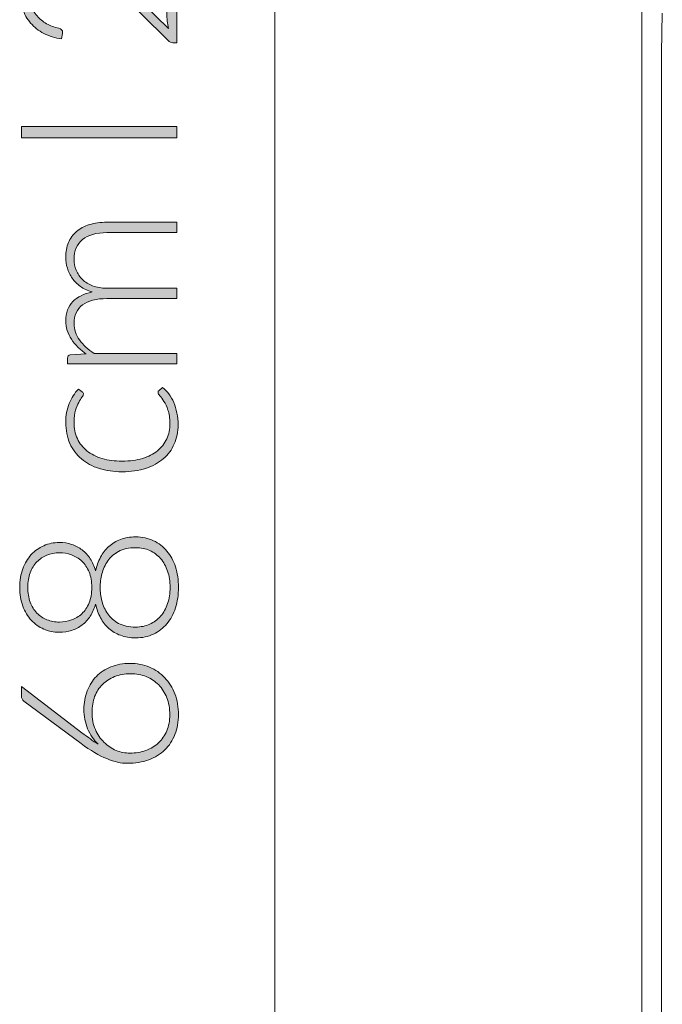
# Model space of a CAD drawing. Header units: inches. Extents: x 21.4 to 66.1, y -65.8 to -7.3.
# Tile 2 of 9: x 21.4 to 28.8, y -54.6 to -43.3. Entities that reach past the tile are written whole.
import ezdxf

# ---------------------------------------------------------------- set-up
doc = ezdxf.new("R2010")
doc.units = ezdxf.units.IN
doc.header["$MEASUREMENT"] = 0
doc.layers.add('Capa 1', color=7, linetype='Continuous')

# ---------------------------------------------------------------- blocks, each defined once
blk = doc.blocks.new('block 3')
at = {"layer": 'Capa 1'}
h = blk.add_hatch(color=250, dxfattribs=at)
h.dxf.hatch_style = 2
edge = h.paths.add_edge_path()
edge.add_spline(control_points=[(21.444, -43.016), (21.444, -42.948), (21.454, -42.884), (21.474, -42.822), (21.493, -42.761), (21.523, -42.707), (21.563, -42.661), (21.602, -42.614), (21.652, -42.577), (21.711, -42.55), (21.771, -42.522), (21.841, -42.508), (21.92, -42.508), (21.987, -42.508), (22.049, -42.519), (22.106, -42.539), (22.163, -42.559), (22.218, -42.587), (22.27, -42.622), (22.323, -42.657), (22.374, -42.698), (22.423, -42.744), (22.473, -42.79), (22.523, -42.839), (22.575, -42.889), (22.575, -42.889), (23.14, -43.443), (23.14, -43.443), (23.133, -43.416), (23.128, -43.388), (23.125, -43.36), (23.121, -43.331), (23.12, -43.302), (23.12, -43.273), (23.12, -43.273), (23.12, -42.51), (23.12, -42.51), (23.12, -42.496), (23.124, -42.485), (23.132, -42.478), (23.14, -42.47), (23.15, -42.466), (23.162, -42.466), (23.162, -42.466), (23.232, -42.466), (23.232, -42.466), (23.232, -42.466), (23.232, -43.606), (23.232, -43.606), (23.232, -43.606), (23.19, -43.606), (23.19, -43.606), (23.181, -43.606), (23.171, -43.604), (23.162, -43.6), (23.152, -43.595), (23.144, -43.59), (23.137, -43.583), (23.137, -43.583), (22.526, -42.979), (22.526, -42.979), (22.475, -42.93), (22.427, -42.883), (22.379, -42.841), (22.331, -42.798), (22.284, -42.761), (22.235, -42.73), (22.187, -42.699), (22.137, -42.674), (22.087, -42.656), (22.036, -42.638), (21.982, -42.629), (21.924, -42.629), (21.859, -42.629), (21.803, -42.64), (21.755, -42.662), (21.707, -42.684), (21.668, -42.712), (21.637, -42.749), (21.606, -42.785), (21.583, -42.827), (21.568, -42.874), (21.553, -42.921), (21.546, -42.97), (21.546, -43.022), (21.546, -43.078), (21.554, -43.129), (21.571, -43.176), (21.588, -43.223), (21.612, -43.265), (21.642, -43.301), (21.673, -43.337), (21.709, -43.367), (21.751, -43.391), (21.793, -43.415), (21.839, -43.431), (21.889, -43.44), (21.918, -43.449), (21.933, -43.465), (21.933, -43.49), (21.933, -43.492), (21.933, -43.494), (21.932, -43.497), (21.932, -43.499), (21.932, -43.501), (21.932, -43.503), (21.932, -43.503), (21.922, -43.563), (21.922, -43.563), (21.846, -43.553), (21.779, -43.532), (21.719, -43.501), (21.66, -43.47), (21.61, -43.43), (21.569, -43.383), (21.528, -43.335), (21.497, -43.281), (21.476, -43.218), (21.455, -43.156), (21.444, -43.088), (21.444, -43.016)], knot_values=[0, 0, 0, 0, 1, 1, 1, 2, 2, 2, 3, 3, 3, 4, 4, 4, 5, 5, 5, 6, 6, 6, 7, 7, 7, 8, 8, 8, 9, 9, 9, 10, 10, 10, 11, 11, 11, 12, 12, 12, 13, 13, 13, 14, 14, 14, 15, 15, 15, 16, 16, 16, 17, 17, 17, 18, 18, 18, 19, 19, 19, 20, 20, 20, 21, 21, 21, 22, 22, 22, 23, 23, 23, 24, 24, 24, 25, 25, 25, 26, 26, 26, 27, 27, 27, 28, 28, 28, 29, 29, 29, 30, 30, 30, 31, 31, 31, 32, 32, 32, 33, 33, 33, 34, 34, 34, 35, 35, 35, 36, 36, 36, 37, 37, 37, 38, 38, 38, 39, 39, 39, 40, 40, 40, 40], degree=3, periodic=1)
h = blk.add_hatch(color=250, dxfattribs=at)
h.dxf.hatch_style = 2
h.paths.add_polyline_path([(23.232, -44.56), (23.232, -44.689), (21.464, -44.689), (21.464, -44.56)])
h = blk.add_hatch(color=250, dxfattribs=at)
h.dxf.hatch_style = 2
edge = h.paths.add_edge_path()
edge.add_spline(control_points=[(23.232, -47.264), (23.232, -47.264), (21.989, -47.264), (21.989, -47.264), (21.989, -47.264), (21.989, -47.2), (21.989, -47.2), (21.989, -47.178), (22, -47.166), (22.02, -47.162), (22.02, -47.162), (22.2, -47.151), (22.2, -47.151), (22.166, -47.127), (22.135, -47.101), (22.106, -47.074), (22.078, -47.046), (22.054, -47.017), (22.033, -46.985), (22.013, -46.954), (21.997, -46.921), (21.986, -46.886), (21.975, -46.85), (21.969, -46.813), (21.969, -46.774), (21.969, -46.683), (21.996, -46.61), (22.049, -46.556), (22.101, -46.502), (22.175, -46.466), (22.269, -46.446), (22.217, -46.431), (22.173, -46.41), (22.135, -46.383), (22.098, -46.356), (22.067, -46.325), (22.042, -46.29), (22.018, -46.255), (21.999, -46.218), (21.987, -46.176), (21.975, -46.135), (21.969, -46.093), (21.969, -46.05), (21.969, -45.988), (21.979, -45.933), (22, -45.884), (22.02, -45.835), (22.05, -45.793), (22.09, -45.758), (22.13, -45.724), (22.18, -45.697), (22.238, -45.679), (22.296, -45.661), (22.363, -45.651), (22.438, -45.651), (22.438, -45.651), (23.232, -45.651), (23.232, -45.651), (23.232, -45.651), (23.232, -45.77), (23.232, -45.77), (23.232, -45.77), (22.438, -45.77), (22.438, -45.77), (22.316, -45.77), (22.223, -45.797), (22.16, -45.849), (22.096, -45.902), (22.064, -45.976), (22.064, -46.074), (22.064, -46.117), (22.072, -46.159), (22.088, -46.198), (22.104, -46.238), (22.127, -46.273), (22.159, -46.303), (22.19, -46.334), (22.229, -46.358), (22.275, -46.376), (22.322, -46.394), (22.376, -46.403), (22.438, -46.403), (22.438, -46.403), (23.232, -46.403), (23.232, -46.403), (23.232, -46.403), (23.232, -46.521), (23.232, -46.521), (23.232, -46.521), (22.438, -46.521), (22.438, -46.521), (22.317, -46.521), (22.225, -46.545), (22.16, -46.594), (22.096, -46.642), (22.064, -46.712), (22.064, -46.805), (22.064, -46.872), (22.084, -46.935), (22.125, -46.992), (22.165, -47.05), (22.221, -47.101), (22.293, -47.146), (22.293, -47.146), (23.232, -47.146), (23.232, -47.146), (23.232, -47.146), (23.232, -47.264), (23.232, -47.264)], knot_values=[0, 0, 0, 0, 1, 1, 1, 2, 2, 2, 3, 3, 3, 4, 4, 4, 5, 5, 5, 6, 6, 6, 7, 7, 7, 8, 8, 8, 9, 9, 9, 10, 10, 10, 11, 11, 11, 12, 12, 12, 13, 13, 13, 14, 14, 14, 15, 15, 15, 16, 16, 16, 17, 17, 17, 18, 18, 18, 19, 19, 19, 20, 20, 20, 21, 21, 21, 22, 22, 22, 23, 23, 23, 24, 24, 24, 25, 25, 25, 26, 26, 26, 27, 27, 27, 28, 28, 28, 29, 29, 29, 30, 30, 30, 31, 31, 31, 32, 32, 32, 33, 33, 33, 34, 34, 34, 35, 35, 35, 36, 36, 36, 36], degree=3, periodic=1)
h = blk.add_hatch(color=250, dxfattribs=at)
h.dxf.hatch_style = 2
edge = h.paths.add_edge_path()
edge.add_spline(control_points=[(22.155, -47.583), (22.16, -47.588), (22.163, -47.592), (22.166, -47.595), (22.169, -47.599), (22.17, -47.604), (22.17, -47.611), (22.17, -47.619), (22.165, -47.631), (22.153, -47.645), (22.142, -47.66), (22.13, -47.679), (22.116, -47.703), (22.103, -47.727), (22.091, -47.758), (22.08, -47.794), (22.069, -47.83), (22.063, -47.874), (22.063, -47.926), (22.063, -47.998), (22.075, -48.061), (22.101, -48.116), (22.126, -48.172), (22.163, -48.218), (22.21, -48.256), (22.258, -48.294), (22.315, -48.323), (22.383, -48.343), (22.45, -48.363), (22.526, -48.373), (22.61, -48.373), (22.698, -48.373), (22.775, -48.363), (22.842, -48.342), (22.91, -48.322), (22.967, -48.293), (23.013, -48.256), (23.059, -48.218), (23.095, -48.173), (23.119, -48.12), (23.143, -48.066), (23.155, -48.007), (23.155, -47.942), (23.155, -47.882), (23.148, -47.832), (23.133, -47.792), (23.119, -47.751), (23.104, -47.718), (23.087, -47.692), (23.071, -47.665), (23.055, -47.644), (23.041, -47.629), (23.027, -47.614), (23.02, -47.601), (23.02, -47.592), (23.02, -47.581), (23.024, -47.573), (23.033, -47.567), (23.033, -47.567), (23.072, -47.535), (23.072, -47.535), (23.097, -47.554), (23.121, -47.578), (23.142, -47.607), (23.164, -47.637), (23.183, -47.669), (23.199, -47.706), (23.214, -47.743), (23.227, -47.782), (23.235, -47.825), (23.244, -47.868), (23.249, -47.913), (23.249, -47.96), (23.249, -48.039), (23.234, -48.111), (23.205, -48.176), (23.177, -48.242), (23.135, -48.298), (23.08, -48.345), (23.026, -48.392), (22.959, -48.429), (22.88, -48.455), (22.801, -48.481), (22.711, -48.494), (22.61, -48.494), (22.515, -48.494), (22.429, -48.482), (22.35, -48.457), (22.272, -48.432), (22.205, -48.395), (22.148, -48.348), (22.091, -48.3), (22.047, -48.241), (22.016, -48.171), (21.985, -48.102), (21.969, -48.022), (21.969, -47.932), (21.969, -47.851), (21.982, -47.78), (22.008, -47.716), (22.034, -47.654), (22.069, -47.599), (22.113, -47.552), (22.113, -47.552), (22.155, -47.583), (22.155, -47.583)], knot_values=[0, 0, 0, 0, 1, 1, 1, 2, 2, 2, 3, 3, 3, 4, 4, 4, 5, 5, 5, 6, 6, 6, 7, 7, 7, 8, 8, 8, 9, 9, 9, 10, 10, 10, 11, 11, 11, 12, 12, 12, 13, 13, 13, 14, 14, 14, 15, 15, 15, 16, 16, 16, 17, 17, 17, 18, 18, 18, 19, 19, 19, 20, 20, 20, 21, 21, 21, 22, 22, 22, 23, 23, 23, 24, 24, 24, 25, 25, 25, 26, 26, 26, 27, 27, 27, 28, 28, 28, 29, 29, 29, 30, 30, 30, 31, 31, 31, 32, 32, 32, 33, 33, 33, 34, 34, 34, 35, 35, 35, 35], degree=3, periodic=1)
h = blk.add_hatch(color=250, dxfattribs=at)
h.dxf.hatch_style = 2
edge = h.paths.add_edge_path()
edge.add_spline(control_points=[(23.252, -49.811), (23.252, -49.896), (23.241, -49.974), (23.219, -50.044), (23.196, -50.114), (23.164, -50.175), (23.121, -50.225), (23.079, -50.275), (23.027, -50.315), (22.967, -50.343), (22.907, -50.372), (22.84, -50.386), (22.765, -50.386), (22.7, -50.386), (22.642, -50.376), (22.592, -50.357), (22.541, -50.339), (22.496, -50.312), (22.459, -50.278), (22.421, -50.244), (22.39, -50.203), (22.365, -50.156), (22.34, -50.109), (22.321, -50.057), (22.309, -50.001), (22.294, -50.053), (22.274, -50.098), (22.248, -50.138), (22.222, -50.178), (22.191, -50.212), (22.155, -50.239), (22.12, -50.266), (22.08, -50.287), (22.036, -50.301), (21.992, -50.315), (21.946, -50.322), (21.895, -50.322), (21.833, -50.322), (21.774, -50.31), (21.719, -50.286), (21.664, -50.263), (21.617, -50.229), (21.576, -50.185), (21.535, -50.14), (21.503, -50.087), (21.479, -50.024), (21.456, -49.961), (21.444, -49.89), (21.444, -49.811), (21.444, -49.733), (21.456, -49.662), (21.479, -49.599), (21.503, -49.536), (21.535, -49.482), (21.576, -49.438), (21.617, -49.394), (21.664, -49.359), (21.719, -49.336), (21.774, -49.312), (21.833, -49.3), (21.895, -49.3), (21.946, -49.3), (21.992, -49.307), (22.036, -49.321), (22.08, -49.335), (22.12, -49.356), (22.155, -49.384), (22.191, -49.411), (22.222, -49.445), (22.248, -49.485), (22.274, -49.525), (22.294, -49.571), (22.309, -49.622), (22.321, -49.566), (22.34, -49.514), (22.365, -49.467), (22.39, -49.42), (22.421, -49.379), (22.459, -49.345), (22.496, -49.311), (22.541, -49.284), (22.592, -49.265), (22.642, -49.246), (22.7, -49.236), (22.765, -49.236), (22.84, -49.236), (22.907, -49.25), (22.967, -49.279), (23.027, -49.307), (23.079, -49.346), (23.121, -49.397), (23.164, -49.447), (23.196, -49.508), (23.219, -49.578), (23.241, -49.648), (23.252, -49.726), (23.252, -49.811)], knot_values=[0, 0, 0, 0, 1, 1, 1, 2, 2, 2, 3, 3, 3, 4, 4, 4, 5, 5, 5, 6, 6, 6, 7, 7, 7, 8, 8, 8, 9, 9, 9, 10, 10, 10, 11, 11, 11, 12, 12, 12, 13, 13, 13, 14, 14, 14, 15, 15, 15, 16, 16, 16, 17, 17, 17, 18, 18, 18, 19, 19, 19, 20, 20, 20, 21, 21, 21, 22, 22, 22, 23, 23, 23, 24, 24, 24, 25, 25, 25, 26, 26, 26, 27, 27, 27, 28, 28, 28, 29, 29, 29, 30, 30, 30, 31, 31, 31, 32, 32, 32, 32], degree=3, periodic=1)
edge = h.paths.add_edge_path()
edge.add_spline(control_points=[(22.265, -49.811), (22.265, -49.744), (22.255, -49.685), (22.235, -49.635), (22.214, -49.586), (22.187, -49.545), (22.152, -49.512), (22.118, -49.48), (22.078, -49.456), (22.034, -49.44), (21.99, -49.425), (21.944, -49.417), (21.897, -49.417), (21.846, -49.417), (21.798, -49.426), (21.755, -49.443), (21.711, -49.461), (21.673, -49.487), (21.641, -49.52), (21.608, -49.554), (21.583, -49.595), (21.564, -49.644), (21.546, -49.693), (21.537, -49.748), (21.537, -49.811), (21.537, -49.873), (21.546, -49.929), (21.564, -49.979), (21.583, -50.027), (21.608, -50.069), (21.641, -50.103), (21.673, -50.136), (21.711, -50.162), (21.755, -50.179), (21.798, -50.197), (21.846, -50.206), (21.897, -50.206), (21.944, -50.206), (21.99, -50.198), (22.034, -50.182), (22.078, -50.167), (22.118, -50.143), (22.152, -50.111), (22.187, -50.078), (22.214, -50.037), (22.235, -49.988), (22.255, -49.938), (22.265, -49.879), (22.265, -49.811)], knot_values=[0, 0, 0, 0, 1, 1, 1, 2, 2, 2, 3, 3, 3, 4, 4, 4, 5, 5, 5, 6, 6, 6, 7, 7, 7, 8, 8, 8, 9, 9, 9, 10, 10, 10, 11, 11, 11, 12, 12, 12, 13, 13, 13, 14, 14, 14, 15, 15, 15, 16, 16, 16, 16], degree=3, periodic=1)
edge = h.paths.add_edge_path()
edge.add_spline(control_points=[(23.157, -49.811), (23.157, -49.744), (23.148, -49.682), (23.129, -49.627), (23.11, -49.571), (23.084, -49.523), (23.049, -49.483), (23.015, -49.443), (22.973, -49.413), (22.925, -49.391), (22.877, -49.369), (22.823, -49.359), (22.764, -49.359), (22.686, -49.359), (22.622, -49.373), (22.57, -49.401), (22.519, -49.429), (22.477, -49.466), (22.447, -49.51), (22.416, -49.554), (22.394, -49.603), (22.381, -49.656), (22.368, -49.709), (22.361, -49.761), (22.361, -49.811), (22.361, -49.861), (22.368, -49.913), (22.381, -49.966), (22.394, -50.019), (22.416, -50.068), (22.447, -50.112), (22.477, -50.156), (22.519, -50.192), (22.57, -50.221), (22.622, -50.249), (22.686, -50.263), (22.764, -50.263), (22.823, -50.263), (22.877, -50.252), (22.925, -50.231), (22.973, -50.209), (23.015, -50.178), (23.049, -50.139), (23.084, -50.099), (23.11, -50.052), (23.129, -49.996), (23.148, -49.94), (23.157, -49.878), (23.157, -49.811)], knot_values=[0, 0, 0, 0, 1, 1, 1, 2, 2, 2, 3, 3, 3, 4, 4, 4, 5, 5, 5, 6, 6, 6, 7, 7, 7, 8, 8, 8, 9, 9, 9, 10, 10, 10, 11, 11, 11, 12, 12, 12, 13, 13, 13, 14, 14, 14, 15, 15, 15, 16, 16, 16, 16], degree=3, periodic=1)
h = blk.add_hatch(color=250, dxfattribs=at)
h.dxf.hatch_style = 2
edge = h.paths.add_edge_path()
edge.add_spline(control_points=[(22.175, -51.2), (22.175, -51.124), (22.188, -51.054), (22.213, -50.99), (22.238, -50.926), (22.273, -50.871), (22.318, -50.825), (22.364, -50.778), (22.419, -50.742), (22.483, -50.716), (22.548, -50.69), (22.62, -50.677), (22.7, -50.677), (22.78, -50.677), (22.854, -50.691), (22.921, -50.72), (22.989, -50.748), (23.047, -50.788), (23.096, -50.84), (23.145, -50.891), (23.184, -50.952), (23.211, -51.024), (23.239, -51.096), (23.252, -51.175), (23.252, -51.26), (23.252, -51.343), (23.239, -51.418), (23.212, -51.486), (23.186, -51.555), (23.147, -51.613), (23.097, -51.662), (23.047, -51.711), (22.986, -51.748), (22.914, -51.775), (22.842, -51.802), (22.761, -51.815), (22.67, -51.815), (22.601, -51.815), (22.523, -51.798), (22.436, -51.762), (22.349, -51.728), (22.251, -51.67), (22.143, -51.59), (22.143, -51.59), (21.493, -51.108), (21.493, -51.108), (21.474, -51.094), (21.464, -51.072), (21.464, -51.044), (21.464, -51.044), (21.464, -50.939), (21.464, -50.939), (21.464, -50.939), (22.153, -51.466), (22.153, -51.466), (22.187, -51.492), (22.219, -51.516), (22.249, -51.538), (22.279, -51.559), (22.309, -51.579), (22.338, -51.596), (22.287, -51.547), (22.247, -51.489), (22.218, -51.421), (22.19, -51.354), (22.175, -51.28), (22.175, -51.2)], knot_values=[0, 0, 0, 0, 1, 1, 1, 2, 2, 2, 3, 3, 3, 4, 4, 4, 5, 5, 5, 6, 6, 6, 7, 7, 7, 8, 8, 8, 9, 9, 9, 10, 10, 10, 11, 11, 11, 12, 12, 12, 13, 13, 13, 14, 14, 14, 15, 15, 15, 16, 16, 16, 17, 17, 17, 18, 18, 18, 19, 19, 19, 20, 20, 20, 21, 21, 21, 22, 22, 22, 22], degree=3, periodic=1)
edge = h.paths.add_edge_path()
edge.add_spline(control_points=[(22.699, -51.699), (22.765, -51.699), (22.825, -51.689), (22.881, -51.668), (22.937, -51.648), (22.985, -51.619), (23.026, -51.582), (23.066, -51.544), (23.097, -51.498), (23.12, -51.444), (23.142, -51.39), (23.154, -51.329), (23.154, -51.261), (23.154, -51.19), (23.142, -51.125), (23.12, -51.068), (23.097, -51.01), (23.066, -50.961), (23.027, -50.921), (22.987, -50.881), (22.94, -50.85), (22.886, -50.828), (22.831, -50.806), (22.772, -50.795), (22.708, -50.795), (22.64, -50.795), (22.579, -50.806), (22.524, -50.827), (22.47, -50.849), (22.424, -50.879), (22.386, -50.917), (22.348, -50.956), (22.319, -51.002), (22.298, -51.055), (22.278, -51.109), (22.268, -51.168), (22.268, -51.233), (22.268, -51.306), (22.28, -51.372), (22.306, -51.43), (22.331, -51.487), (22.364, -51.536), (22.404, -51.576), (22.445, -51.616), (22.491, -51.647), (22.543, -51.668), (22.594, -51.688), (22.646, -51.699), (22.699, -51.699)], knot_values=[0, 0, 0, 0, 1, 1, 1, 2, 2, 2, 3, 3, 3, 4, 4, 4, 5, 5, 5, 6, 6, 6, 7, 7, 7, 8, 8, 8, 9, 9, 9, 10, 10, 10, 11, 11, 11, 12, 12, 12, 13, 13, 13, 14, 14, 14, 15, 15, 15, 16, 16, 16, 16], degree=3, periodic=1)
at = {"layer": 'Capa 1', "lineweight": 0}
blk.add_lwpolyline([(23.232, -44.56), (23.232, -44.689), (21.464, -44.689), (21.464, -44.56), (23.232, -44.56)], dxfattribs=at)
for points, knots in [([(21.444, -43.016), (21.444, -42.948), (21.454, -42.884), (21.474, -42.822), (21.493, -42.761), (21.523, -42.707), (21.563, -42.661), (21.602, -42.614), (21.652, -42.577), (21.711, -42.55), (21.771, -42.522), (21.841, -42.508), (21.92, -42.508), (21.987, -42.508), (22.049, -42.519), (22.106, -42.539), (22.163, -42.559), (22.218, -42.587), (22.27, -42.622), (22.323, -42.657), (22.374, -42.698), (22.423, -42.744), (22.473, -42.79), (22.523, -42.839), (22.575, -42.889), (22.575, -42.889), (23.14, -43.443), (23.14, -43.443), (23.133, -43.416), (23.128, -43.388), (23.125, -43.36), (23.121, -43.331), (23.12, -43.302), (23.12, -43.273), (23.12, -43.273), (23.12, -42.51), (23.12, -42.51), (23.12, -42.496), (23.124, -42.485), (23.132, -42.478), (23.14, -42.47), (23.15, -42.466), (23.162, -42.466), (23.162, -42.466), (23.232, -42.466), (23.232, -42.466), (23.232, -42.466), (23.232, -43.606), (23.232, -43.606), (23.232, -43.606), (23.19, -43.606), (23.19, -43.606), (23.181, -43.606), (23.171, -43.604), (23.162, -43.6), (23.152, -43.595), (23.144, -43.59), (23.137, -43.583), (23.137, -43.583), (22.526, -42.979), (22.526, -42.979), (22.475, -42.93), (22.427, -42.883), (22.379, -42.841), (22.331, -42.798), (22.284, -42.761), (22.235, -42.73), (22.187, -42.699), (22.137, -42.674), (22.087, -42.656), (22.036, -42.638), (21.982, -42.629), (21.924, -42.629), (21.859, -42.629), (21.803, -42.64), (21.755, -42.662), (21.707, -42.684), (21.668, -42.712), (21.637, -42.749), (21.606, -42.785), (21.583, -42.827), (21.568, -42.874), (21.553, -42.921), (21.546, -42.97), (21.546, -43.022), (21.546, -43.078), (21.554, -43.129), (21.571, -43.176), (21.588, -43.223), (21.612, -43.265), (21.642, -43.301), (21.673, -43.337), (21.709, -43.367), (21.751, -43.391), (21.793, -43.415), (21.839, -43.431), (21.889, -43.44), (21.918, -43.449), (21.933, -43.465), (21.933, -43.49), (21.933, -43.492), (21.933, -43.494), (21.932, -43.497), (21.932, -43.499), (21.932, -43.501), (21.932, -43.503), (21.932, -43.503), (21.922, -43.563), (21.922, -43.563), (21.846, -43.553), (21.779, -43.532), (21.719, -43.501), (21.66, -43.47), (21.61, -43.43), (21.569, -43.383), (21.528, -43.335), (21.497, -43.281), (21.476, -43.218), (21.455, -43.156), (21.444, -43.088), (21.444, -43.016)], [0, 0, 0, 0, 1, 1, 1, 2, 2, 2, 3, 3, 3, 4, 4, 4, 5, 5, 5, 6, 6, 6, 7, 7, 7, 8, 8, 8, 9, 9, 9, 10, 10, 10, 11, 11, 11, 12, 12, 12, 13, 13, 13, 14, 14, 14, 15, 15, 15, 16, 16, 16, 17, 17, 17, 18, 18, 18, 19, 19, 19, 20, 20, 20, 21, 21, 21, 22, 22, 22, 23, 23, 23, 24, 24, 24, 25, 25, 25, 26, 26, 26, 27, 27, 27, 28, 28, 28, 29, 29, 29, 30, 30, 30, 31, 31, 31, 32, 32, 32, 33, 33, 33, 34, 34, 34, 35, 35, 35, 36, 36, 36, 37, 37, 37, 38, 38, 38, 39, 39, 39, 40, 40, 40, 40]), ([(23.232, -47.264), (23.232, -47.264), (21.989, -47.264), (21.989, -47.264), (21.989, -47.264), (21.989, -47.2), (21.989, -47.2), (21.989, -47.178), (22, -47.166), (22.02, -47.162), (22.02, -47.162), (22.2, -47.151), (22.2, -47.151), (22.166, -47.127), (22.135, -47.101), (22.106, -47.074), (22.078, -47.046), (22.054, -47.017), (22.033, -46.985), (22.013, -46.954), (21.997, -46.921), (21.986, -46.886), (21.975, -46.85), (21.969, -46.813), (21.969, -46.774), (21.969, -46.683), (21.996, -46.61), (22.049, -46.556), (22.101, -46.502), (22.175, -46.466), (22.269, -46.446), (22.217, -46.431), (22.173, -46.41), (22.135, -46.383), (22.098, -46.356), (22.067, -46.325), (22.042, -46.29), (22.018, -46.255), (21.999, -46.218), (21.987, -46.176), (21.975, -46.135), (21.969, -46.093), (21.969, -46.05), (21.969, -45.988), (21.979, -45.933), (22, -45.884), (22.02, -45.835), (22.05, -45.793), (22.09, -45.758), (22.13, -45.724), (22.18, -45.697), (22.238, -45.679), (22.296, -45.661), (22.363, -45.651), (22.438, -45.651), (22.438, -45.651), (23.232, -45.651), (23.232, -45.651), (23.232, -45.651), (23.232, -45.77), (23.232, -45.77), (23.232, -45.77), (22.438, -45.77), (22.438, -45.77), (22.316, -45.77), (22.223, -45.797), (22.16, -45.849), (22.096, -45.902), (22.064, -45.976), (22.064, -46.074), (22.064, -46.117), (22.072, -46.159), (22.088, -46.198), (22.104, -46.238), (22.127, -46.273), (22.159, -46.303), (22.19, -46.334), (22.229, -46.358), (22.275, -46.376), (22.322, -46.394), (22.376, -46.403), (22.438, -46.403), (22.438, -46.403), (23.232, -46.403), (23.232, -46.403), (23.232, -46.403), (23.232, -46.521), (23.232, -46.521), (23.232, -46.521), (22.438, -46.521), (22.438, -46.521), (22.317, -46.521), (22.225, -46.545), (22.16, -46.594), (22.096, -46.642), (22.064, -46.712), (22.064, -46.805), (22.064, -46.872), (22.084, -46.935), (22.125, -46.992), (22.165, -47.05), (22.221, -47.101), (22.293, -47.146), (22.293, -47.146), (23.232, -47.146), (23.232, -47.146), (23.232, -47.146), (23.232, -47.264), (23.232, -47.264)], [0, 0, 0, 0, 1, 1, 1, 2, 2, 2, 3, 3, 3, 4, 4, 4, 5, 5, 5, 6, 6, 6, 7, 7, 7, 8, 8, 8, 9, 9, 9, 10, 10, 10, 11, 11, 11, 12, 12, 12, 13, 13, 13, 14, 14, 14, 15, 15, 15, 16, 16, 16, 17, 17, 17, 18, 18, 18, 19, 19, 19, 20, 20, 20, 21, 21, 21, 22, 22, 22, 23, 23, 23, 24, 24, 24, 25, 25, 25, 26, 26, 26, 27, 27, 27, 28, 28, 28, 29, 29, 29, 30, 30, 30, 31, 31, 31, 32, 32, 32, 33, 33, 33, 34, 34, 34, 35, 35, 35, 36, 36, 36, 36]), ([(22.155, -47.583), (22.16, -47.588), (22.163, -47.592), (22.166, -47.595), (22.169, -47.599), (22.17, -47.604), (22.17, -47.611), (22.17, -47.619), (22.165, -47.631), (22.153, -47.645), (22.142, -47.66), (22.13, -47.679), (22.116, -47.703), (22.103, -47.727), (22.091, -47.758), (22.08, -47.794), (22.069, -47.83), (22.063, -47.874), (22.063, -47.926), (22.063, -47.998), (22.075, -48.061), (22.101, -48.116), (22.126, -48.172), (22.163, -48.218), (22.21, -48.256), (22.258, -48.294), (22.315, -48.323), (22.383, -48.343), (22.45, -48.363), (22.526, -48.373), (22.61, -48.373), (22.698, -48.373), (22.775, -48.363), (22.842, -48.342), (22.91, -48.322), (22.967, -48.293), (23.013, -48.256), (23.059, -48.218), (23.095, -48.173), (23.119, -48.12), (23.143, -48.066), (23.155, -48.007), (23.155, -47.942), (23.155, -47.882), (23.148, -47.832), (23.133, -47.792), (23.119, -47.751), (23.104, -47.718), (23.087, -47.692), (23.071, -47.665), (23.055, -47.644), (23.041, -47.629), (23.027, -47.614), (23.02, -47.601), (23.02, -47.592), (23.02, -47.581), (23.024, -47.573), (23.033, -47.567), (23.033, -47.567), (23.072, -47.535), (23.072, -47.535), (23.097, -47.554), (23.121, -47.578), (23.142, -47.607), (23.164, -47.637), (23.183, -47.669), (23.199, -47.706), (23.214, -47.743), (23.227, -47.782), (23.235, -47.825), (23.244, -47.868), (23.249, -47.913), (23.249, -47.96), (23.249, -48.039), (23.234, -48.111), (23.205, -48.176), (23.177, -48.242), (23.135, -48.298), (23.08, -48.345), (23.026, -48.392), (22.959, -48.429), (22.88, -48.455), (22.801, -48.481), (22.711, -48.494), (22.61, -48.494), (22.515, -48.494), (22.429, -48.482), (22.35, -48.457), (22.272, -48.432), (22.205, -48.395), (22.148, -48.348), (22.091, -48.3), (22.047, -48.241), (22.016, -48.171), (21.985, -48.102), (21.969, -48.022), (21.969, -47.932), (21.969, -47.851), (21.982, -47.78), (22.008, -47.716), (22.034, -47.654), (22.069, -47.599), (22.113, -47.552), (22.113, -47.552), (22.155, -47.583), (22.155, -47.583)], [0, 0, 0, 0, 1, 1, 1, 2, 2, 2, 3, 3, 3, 4, 4, 4, 5, 5, 5, 6, 6, 6, 7, 7, 7, 8, 8, 8, 9, 9, 9, 10, 10, 10, 11, 11, 11, 12, 12, 12, 13, 13, 13, 14, 14, 14, 15, 15, 15, 16, 16, 16, 17, 17, 17, 18, 18, 18, 19, 19, 19, 20, 20, 20, 21, 21, 21, 22, 22, 22, 23, 23, 23, 24, 24, 24, 25, 25, 25, 26, 26, 26, 27, 27, 27, 28, 28, 28, 29, 29, 29, 30, 30, 30, 31, 31, 31, 32, 32, 32, 33, 33, 33, 34, 34, 34, 35, 35, 35, 35]), ([(23.252, -49.811), (23.252, -49.896), (23.241, -49.974), (23.219, -50.044), (23.196, -50.114), (23.164, -50.175), (23.121, -50.225), (23.079, -50.275), (23.027, -50.315), (22.967, -50.343), (22.907, -50.372), (22.84, -50.386), (22.765, -50.386), (22.7, -50.386), (22.642, -50.376), (22.592, -50.357), (22.541, -50.339), (22.496, -50.312), (22.459, -50.278), (22.421, -50.244), (22.39, -50.203), (22.365, -50.156), (22.34, -50.109), (22.321, -50.057), (22.309, -50.001), (22.294, -50.053), (22.274, -50.098), (22.248, -50.138), (22.222, -50.178), (22.191, -50.212), (22.155, -50.239), (22.12, -50.266), (22.08, -50.287), (22.036, -50.301), (21.992, -50.315), (21.946, -50.322), (21.895, -50.322), (21.833, -50.322), (21.774, -50.31), (21.719, -50.286), (21.664, -50.263), (21.617, -50.229), (21.576, -50.185), (21.535, -50.14), (21.503, -50.087), (21.479, -50.024), (21.456, -49.961), (21.444, -49.89), (21.444, -49.811), (21.444, -49.733), (21.456, -49.662), (21.479, -49.599), (21.503, -49.536), (21.535, -49.482), (21.576, -49.438), (21.617, -49.394), (21.664, -49.359), (21.719, -49.336), (21.774, -49.312), (21.833, -49.3), (21.895, -49.3), (21.946, -49.3), (21.992, -49.307), (22.036, -49.321), (22.08, -49.335), (22.12, -49.356), (22.155, -49.384), (22.191, -49.411), (22.222, -49.445), (22.248, -49.485), (22.274, -49.525), (22.294, -49.571), (22.309, -49.622), (22.321, -49.566), (22.34, -49.514), (22.365, -49.467), (22.39, -49.42), (22.421, -49.379), (22.459, -49.345), (22.496, -49.311), (22.541, -49.284), (22.592, -49.265), (22.642, -49.246), (22.7, -49.236), (22.765, -49.236), (22.84, -49.236), (22.907, -49.25), (22.967, -49.279), (23.027, -49.307), (23.079, -49.346), (23.121, -49.397), (23.164, -49.447), (23.196, -49.508), (23.219, -49.578), (23.241, -49.648), (23.252, -49.726), (23.252, -49.811)], [0, 0, 0, 0, 1, 1, 1, 2, 2, 2, 3, 3, 3, 4, 4, 4, 5, 5, 5, 6, 6, 6, 7, 7, 7, 8, 8, 8, 9, 9, 9, 10, 10, 10, 11, 11, 11, 12, 12, 12, 13, 13, 13, 14, 14, 14, 15, 15, 15, 16, 16, 16, 17, 17, 17, 18, 18, 18, 19, 19, 19, 20, 20, 20, 21, 21, 21, 22, 22, 22, 23, 23, 23, 24, 24, 24, 25, 25, 25, 26, 26, 26, 27, 27, 27, 28, 28, 28, 29, 29, 29, 30, 30, 30, 31, 31, 31, 32, 32, 32, 32]), ([(22.265, -49.811), (22.265, -49.744), (22.255, -49.685), (22.235, -49.635), (22.214, -49.586), (22.187, -49.545), (22.152, -49.512), (22.118, -49.48), (22.078, -49.456), (22.034, -49.44), (21.99, -49.425), (21.944, -49.417), (21.897, -49.417), (21.846, -49.417), (21.798, -49.426), (21.755, -49.443), (21.711, -49.461), (21.673, -49.487), (21.641, -49.52), (21.608, -49.554), (21.583, -49.595), (21.564, -49.644), (21.546, -49.693), (21.537, -49.748), (21.537, -49.811), (21.537, -49.873), (21.546, -49.929), (21.564, -49.979), (21.583, -50.027), (21.608, -50.069), (21.641, -50.103), (21.673, -50.136), (21.711, -50.162), (21.755, -50.179), (21.798, -50.197), (21.846, -50.206), (21.897, -50.206), (21.944, -50.206), (21.99, -50.198), (22.034, -50.182), (22.078, -50.167), (22.118, -50.143), (22.152, -50.111), (22.187, -50.078), (22.214, -50.037), (22.235, -49.988), (22.255, -49.938), (22.265, -49.879), (22.265, -49.811)], [0, 0, 0, 0, 1, 1, 1, 2, 2, 2, 3, 3, 3, 4, 4, 4, 5, 5, 5, 6, 6, 6, 7, 7, 7, 8, 8, 8, 9, 9, 9, 10, 10, 10, 11, 11, 11, 12, 12, 12, 13, 13, 13, 14, 14, 14, 15, 15, 15, 16, 16, 16, 16]), ([(23.157, -49.811), (23.157, -49.744), (23.148, -49.682), (23.129, -49.627), (23.11, -49.571), (23.084, -49.523), (23.049, -49.483), (23.015, -49.443), (22.973, -49.413), (22.925, -49.391), (22.877, -49.369), (22.823, -49.359), (22.764, -49.359), (22.686, -49.359), (22.622, -49.373), (22.57, -49.401), (22.519, -49.429), (22.477, -49.466), (22.447, -49.51), (22.416, -49.554), (22.394, -49.603), (22.381, -49.656), (22.368, -49.709), (22.361, -49.761), (22.361, -49.811), (22.361, -49.861), (22.368, -49.913), (22.381, -49.966), (22.394, -50.019), (22.416, -50.068), (22.447, -50.112), (22.477, -50.156), (22.519, -50.192), (22.57, -50.221), (22.622, -50.249), (22.686, -50.263), (22.764, -50.263), (22.823, -50.263), (22.877, -50.252), (22.925, -50.231), (22.973, -50.209), (23.015, -50.178), (23.049, -50.139), (23.084, -50.099), (23.11, -50.052), (23.129, -49.996), (23.148, -49.94), (23.157, -49.878), (23.157, -49.811)], [0, 0, 0, 0, 1, 1, 1, 2, 2, 2, 3, 3, 3, 4, 4, 4, 5, 5, 5, 6, 6, 6, 7, 7, 7, 8, 8, 8, 9, 9, 9, 10, 10, 10, 11, 11, 11, 12, 12, 12, 13, 13, 13, 14, 14, 14, 15, 15, 15, 16, 16, 16, 16]), ([(22.175, -51.2), (22.175, -51.124), (22.188, -51.054), (22.213, -50.99), (22.238, -50.926), (22.273, -50.871), (22.318, -50.825), (22.364, -50.778), (22.419, -50.742), (22.483, -50.716), (22.548, -50.69), (22.62, -50.677), (22.7, -50.677), (22.78, -50.677), (22.854, -50.691), (22.921, -50.72), (22.989, -50.748), (23.047, -50.788), (23.096, -50.84), (23.145, -50.891), (23.184, -50.952), (23.211, -51.024), (23.239, -51.096), (23.252, -51.175), (23.252, -51.26), (23.252, -51.343), (23.239, -51.418), (23.212, -51.486), (23.186, -51.555), (23.147, -51.613), (23.097, -51.662), (23.047, -51.711), (22.986, -51.748), (22.914, -51.775), (22.842, -51.802), (22.761, -51.815), (22.67, -51.815), (22.601, -51.815), (22.523, -51.798), (22.436, -51.762), (22.349, -51.728), (22.251, -51.67), (22.143, -51.59), (22.143, -51.59), (21.493, -51.108), (21.493, -51.108), (21.474, -51.094), (21.464, -51.072), (21.464, -51.044), (21.464, -51.044), (21.464, -50.939), (21.464, -50.939), (21.464, -50.939), (22.153, -51.466), (22.153, -51.466), (22.187, -51.492), (22.219, -51.516), (22.249, -51.538), (22.279, -51.559), (22.309, -51.579), (22.338, -51.596), (22.287, -51.547), (22.247, -51.489), (22.218, -51.421), (22.19, -51.354), (22.175, -51.28), (22.175, -51.2)], [0, 0, 0, 0, 1, 1, 1, 2, 2, 2, 3, 3, 3, 4, 4, 4, 5, 5, 5, 6, 6, 6, 7, 7, 7, 8, 8, 8, 9, 9, 9, 10, 10, 10, 11, 11, 11, 12, 12, 12, 13, 13, 13, 14, 14, 14, 15, 15, 15, 16, 16, 16, 17, 17, 17, 18, 18, 18, 19, 19, 19, 20, 20, 20, 21, 21, 21, 22, 22, 22, 22]), ([(22.699, -51.699), (22.765, -51.699), (22.825, -51.689), (22.881, -51.668), (22.937, -51.648), (22.985, -51.619), (23.026, -51.582), (23.066, -51.544), (23.097, -51.498), (23.12, -51.444), (23.142, -51.39), (23.154, -51.329), (23.154, -51.261), (23.154, -51.19), (23.142, -51.125), (23.12, -51.068), (23.097, -51.01), (23.066, -50.961), (23.027, -50.921), (22.987, -50.881), (22.94, -50.85), (22.886, -50.828), (22.831, -50.806), (22.772, -50.795), (22.708, -50.795), (22.64, -50.795), (22.579, -50.806), (22.524, -50.827), (22.47, -50.849), (22.424, -50.879), (22.386, -50.917), (22.348, -50.956), (22.319, -51.002), (22.298, -51.055), (22.278, -51.109), (22.268, -51.168), (22.268, -51.233), (22.268, -51.306), (22.28, -51.372), (22.306, -51.43), (22.331, -51.487), (22.364, -51.536), (22.404, -51.576), (22.445, -51.616), (22.491, -51.647), (22.543, -51.668), (22.594, -51.688), (22.646, -51.699), (22.699, -51.699)], [0, 0, 0, 0, 1, 1, 1, 2, 2, 2, 3, 3, 3, 4, 4, 4, 5, 5, 5, 6, 6, 6, 7, 7, 7, 8, 8, 8, 9, 9, 9, 10, 10, 10, 11, 11, 11, 12, 12, 12, 13, 13, 13, 14, 14, 14, 15, 15, 15, 16, 16, 16, 16])]:
    blk.add_open_spline(points, degree=3, knots=knots, dxfattribs=at)
blk = doc.blocks.new('block 4')
at = {"layer": 'Capa 1', "color": 251, "lineweight": 15}
blk.add_lwpolyline([(24.348, -22.541), (24.348, -65.776)], dxfattribs=at)

msp = doc.modelspace()

# ---------------------------------------------------------------- linework, layer by layer
at = {"layer": 'Capa 1', "color": 251, "lineweight": 9}
for points in [[(28.531, -37.567), (28.531, -56.247)], [(28.762, -43.27), (28.752, -43.721)], [(28.752, -43.721), (28.752, -49.951), (28.752, -56.182)]]:
    msp.add_lwpolyline(points, dxfattribs=at)

# ---------------------------------------------------------------- block references
at = {"layer": 'Capa 1'}
for name in ['block 4', 'block 3']:
    msp.add_blockref(name, (0, 0), dxfattribs=at)

doc.saveas('drawing.dxf')
